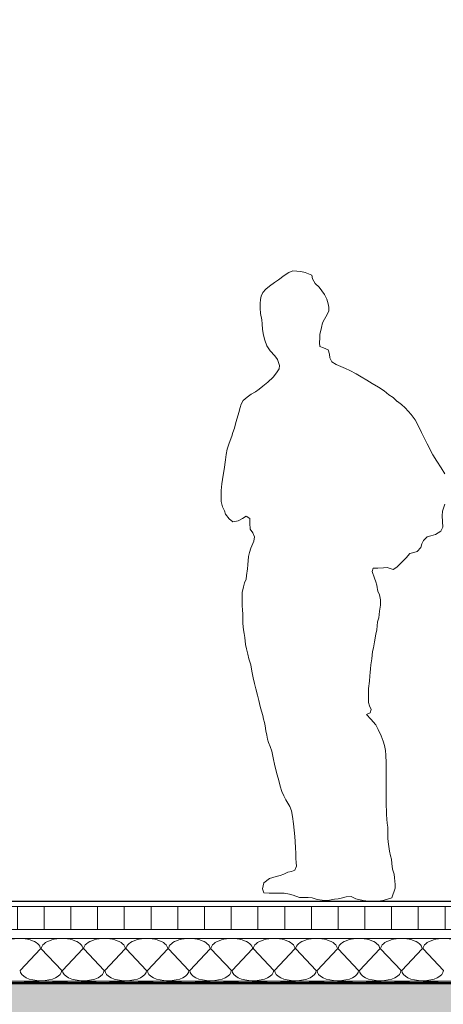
# Model space of a CAD drawing. Header units: metres. Extents: x 1316.5 to 1415.3, y -94.1 to -52.
# Tile 210 of 256: x 1375.4 to 1376.6, y -62.5 to -59.7. Entities that reach past the tile are written whole.
import ezdxf

# ---------------------------------------------------------------- set-up
doc = ezdxf.new("R2010")
doc.units = ezdxf.units.M
doc.header["$PDMODE"] = 65
doc.linetypes.add('AUSGEZOGEN', pattern=[0])
for name, color, linetype, lineweight in [('XR$11$Design', 4, 'AUSGEZOGEN', 13), ('XR$11$Wand', 1, 'AUSGEZOGEN', 50), ('XR$12$Maßlinie 1_50', 7, 'AUSGEZOGEN', 25), ('XR$13$Design', 4, 'AUSGEZOGEN', 13), ('XR$13$Muster', 4, 'AUSGEZOGEN', 13), ('XR$13$Schraffur', 4, 'AUSGEZOGEN', 13), ('XR$13$Wand', 1, 'AUSGEZOGEN', 50)]:
    doc.layers.add(name, color=color, linetype=linetype, lineweight=lineweight)
doc.styles.add('ARIAL', font='arial.ttf')
doc.dimstyles.new('DIMSTYLE_54', dxfattribs={"dimtxt": 0.125, "dimasz": 0.15, "dimexe": 0, "dimexo": 0, "dimgap": 0.0625, "dimtad": 2, "dimrnd": 0.005, "dimzin": 4, "dimdsep": 46, "dimtxsty": 'ARIAL', "dimblk1": 'ALL_ML_KREIS', "dimblk2": 'ALL_ML_KREIS', "dimsah": 1, "dimcen": 0, "dimclrd": 3, "dimclre": 3, "dimclrt": 3, "dimadec": 0, "dimazin": 0, "dimtfac": 1, "dimtdec": 0, "dimtix": 1, "dimtmove": 2, "dimatfit": 3, "dimfxl": 0, "dimtzin": 0, "dimlwd": 0, "dimlwe": 25, "dimarcsym": 0})
doc.dimstyles.new('DIMSTYLE_59', dxfattribs={"dimtxt": 0.175, "dimasz": 0.15, "dimexe": 0, "dimexo": 0, "dimgap": 0.0875, "dimtad": 2, "dimrnd": 0.005, "dimzin": 4, "dimdsep": 46, "dimtxsty": 'ARIAL', "dimblk1": 'ALL_ML_KREIS', "dimblk2": 'ALL_ML_KREIS', "dimsah": 1, "dimcen": 0, "dimclrd": 3, "dimclre": 3, "dimclrt": 3, "dimadec": 0, "dimazin": 0, "dimtfac": 1, "dimtdec": 0, "dimtix": 1, "dimtmove": 2, "dimatfit": 3, "dimfxl": 0, "dimtzin": 0, "dimlwd": 0, "dimlwe": 25, "dimarcsym": 0})

# ---------------------------------------------------------------- blocks, each defined once
blk = doc.blocks.new('MUSTERELEMENT_74')
at = {"layer": 'XR$11$Design', "color": 4, "linetype": 'AUSGEZOGEN', "lineweight": 13, "transparency": 33554687}
for p, q in [((1375.3649, -62.4497), (1375.4449, -62.4497)), ((1375.3649, -62.4547), (1375.4449, -62.4547)), ((1375.4449, -62.4497), (1375.5249, -62.4497)), ((1375.4449, -62.4497), (1375.4449, -62.4547)), ((1375.4449, -62.4497), (1375.4449, -62.4547)), ((1375.4449, -62.4507), (1375.4849, -62.4507)), ((1375.4449, -62.4517), (1375.4849, -62.4517)), ((1375.4449, -62.4527), (1375.4849, -62.4527)), ((1375.4449, -62.4537), (1375.4849, -62.4537)), ((1375.4449, -62.4547), (1375.5249, -62.4547)), ((1375.4849, -62.4497), (1375.4849, -62.4547)), ((1375.5249, -62.4497), (1375.6049, -62.4497)), ((1375.5249, -62.4497), (1375.5249, -62.4547)), ((1375.5249, -62.4497), (1375.5249, -62.4547)), ((1375.5249, -62.4507), (1375.5649, -62.4507)), ((1375.5249, -62.4517), (1375.5649, -62.4517)), ((1375.5249, -62.4527), (1375.5649, -62.4527)), ((1375.5249, -62.4537), (1375.5649, -62.4537)), ((1375.5249, -62.4547), (1375.6049, -62.4547)), ((1375.5649, -62.4497), (1375.5649, -62.4547)), ((1375.6049, -62.4497), (1375.6848, -62.4497)), ((1375.6049, -62.4497), (1375.6049, -62.4547)), ((1375.6049, -62.4497), (1375.6049, -62.4547)), ((1375.6049, -62.4507), (1375.6448, -62.4507)), ((1375.6049, -62.4517), (1375.6448, -62.4517)), ((1375.6049, -62.4527), (1375.6448, -62.4527)), ((1375.6049, -62.4537), (1375.6448, -62.4537)), ((1375.6049, -62.4547), (1375.6848, -62.4547)), ((1375.6448, -62.4497), (1375.6448, -62.4547)), ((1375.6848, -62.4497), (1375.7648, -62.4497)), ((1375.6848, -62.4497), (1375.6848, -62.4547)), ((1375.6848, -62.4497), (1375.6848, -62.4547)), ((1375.6848, -62.4507), (1375.7248, -62.4507)), ((1375.6848, -62.4517), (1375.7248, -62.4517)), ((1375.6848, -62.4527), (1375.7248, -62.4527)), ((1375.6848, -62.4537), (1375.7248, -62.4537)), ((1375.6848, -62.4547), (1375.7648, -62.4547)), ((1375.7248, -62.4497), (1375.7248, -62.4547)), ((1375.7648, -62.4497), (1375.8448, -62.4497)), ((1375.7648, -62.4497), (1375.7648, -62.4547)), ((1375.7648, -62.4497), (1375.7648, -62.4547)), ((1375.7648, -62.4507), (1375.8048, -62.4507)), ((1375.7648, -62.4517), (1375.8048, -62.4517)), ((1375.7648, -62.4527), (1375.8048, -62.4527)), ((1375.7648, -62.4537), (1375.8048, -62.4537)), ((1375.7648, -62.4547), (1375.8448, -62.4547)), ((1375.8048, -62.4497), (1375.8048, -62.4547)), ((1375.8448, -62.4497), (1375.9247, -62.4497)), ((1375.8448, -62.4497), (1375.8448, -62.4547)), ((1375.8448, -62.4497), (1375.8448, -62.4547)), ((1375.8448, -62.4507), (1375.8848, -62.4507)), ((1375.8448, -62.4517), (1375.8848, -62.4517)), ((1375.8448, -62.4527), (1375.8848, -62.4527)), ((1375.8448, -62.4537), (1375.8848, -62.4537)), ((1375.8448, -62.4547), (1375.9247, -62.4547)), ((1375.8848, -62.4497), (1375.8848, -62.4547)), ((1375.9247, -62.4497), (1376.0047, -62.4497)), ((1375.9247, -62.4497), (1375.9247, -62.4547)), ((1375.9247, -62.4497), (1375.9247, -62.4547)), ((1375.9247, -62.4507), (1375.9647, -62.4507)), ((1375.9247, -62.4517), (1375.9647, -62.4517)), ((1375.9247, -62.4527), (1375.9647, -62.4527)), ((1375.9247, -62.4537), (1375.9647, -62.4537)), ((1375.9247, -62.4547), (1376.0047, -62.4547)), ((1375.9647, -62.4497), (1375.9647, -62.4547)), ((1376.0047, -62.4497), (1376.0847, -62.4497)), ((1376.0047, -62.4497), (1376.0047, -62.4547)), ((1376.0047, -62.4497), (1376.0047, -62.4547)), ((1376.0047, -62.4507), (1376.0447, -62.4507)), ((1376.0047, -62.4517), (1376.0447, -62.4517)), ((1376.0047, -62.4527), (1376.0447, -62.4527)), ((1376.0047, -62.4537), (1376.0447, -62.4537)), ((1376.0047, -62.4547), (1376.0847, -62.4547)), ((1376.0447, -62.4497), (1376.0447, -62.4547)), ((1376.0847, -62.4497), (1376.1646, -62.4497)), ((1376.0847, -62.4497), (1376.0847, -62.4547)), ((1376.0847, -62.4497), (1376.0847, -62.4547)), ((1376.0847, -62.4507), (1376.1247, -62.4507)), ((1376.0847, -62.4517), (1376.1247, -62.4517)), ((1376.0847, -62.4527), (1376.1247, -62.4527)), ((1376.0847, -62.4537), (1376.1247, -62.4537)), ((1376.0847, -62.4547), (1376.1646, -62.4547)), ((1376.1247, -62.4497), (1376.1247, -62.4547)), ((1376.1646, -62.4497), (1376.2446, -62.4497)), ((1376.1646, -62.4497), (1376.1646, -62.4547)), ((1376.1646, -62.4497), (1376.1646, -62.4547)), ((1376.1646, -62.4507), (1376.2046, -62.4507)), ((1376.1646, -62.4517), (1376.2046, -62.4517)), ((1376.1646, -62.4527), (1376.2046, -62.4527)), ((1376.1646, -62.4537), (1376.2046, -62.4537)), ((1376.1646, -62.4547), (1376.2446, -62.4547)), ((1376.2046, -62.4497), (1376.2046, -62.4547)), ((1376.2446, -62.4497), (1376.3246, -62.4497)), ((1376.2446, -62.4497), (1376.2446, -62.4547)), ((1376.2446, -62.4497), (1376.2446, -62.4547)), ((1376.2446, -62.4507), (1376.2846, -62.4507)), ((1376.2446, -62.4517), (1376.2846, -62.4517)), ((1376.2446, -62.4527), (1376.2846, -62.4527)), ((1376.2446, -62.4537), (1376.2846, -62.4537)), ((1376.2446, -62.4547), (1376.3246, -62.4547)), ((1376.2846, -62.4497), (1376.2846, -62.4547)), ((1376.3246, -62.4497), (1376.4046, -62.4497)), ((1376.3246, -62.4497), (1376.3246, -62.4547)), ((1376.3246, -62.4497), (1376.3246, -62.4547)), ((1376.3246, -62.4507), (1376.3646, -62.4507)), ((1376.3246, -62.4517), (1376.3646, -62.4517)), ((1376.3246, -62.4527), (1376.3646, -62.4527)), ((1376.3246, -62.4537), (1376.3646, -62.4537)), ((1376.3246, -62.4547), (1376.4046, -62.4547)), ((1376.3646, -62.4497), (1376.3646, -62.4547)), ((1376.4046, -62.4497), (1376.4845, -62.4497)), ((1376.4046, -62.4497), (1376.4046, -62.4547)), ((1376.4046, -62.4497), (1376.4046, -62.4547)), ((1376.4046, -62.4507), (1376.4445, -62.4507)), ((1376.4046, -62.4517), (1376.4445, -62.4517)), ((1376.4046, -62.4527), (1376.4445, -62.4527)), ((1376.4046, -62.4537), (1376.4445, -62.4537)), ((1376.4046, -62.4547), (1376.4845, -62.4547)), ((1376.4445, -62.4497), (1376.4445, -62.4547)), ((1376.4845, -62.4497), (1376.5645, -62.4497)), ((1376.4845, -62.4497), (1376.4845, -62.4547)), ((1376.4845, -62.4497), (1376.4845, -62.4547)), ((1376.4845, -62.4507), (1376.5245, -62.4507)), ((1376.4845, -62.4517), (1376.5245, -62.4517)), ((1376.4845, -62.4527), (1376.5245, -62.4527)), ((1376.4845, -62.4537), (1376.5245, -62.4537)), ((1376.4845, -62.4547), (1376.5645, -62.4547)), ((1376.5245, -62.4497), (1376.5245, -62.4547)), ((1376.5645, -62.4497), (1376.6445, -62.4497)), ((1376.5645, -62.4497), (1376.5645, -62.4547)), ((1376.5645, -62.4497), (1376.5645, -62.4547)), ((1376.5645, -62.4507), (1376.6045, -62.4507)), ((1376.5645, -62.4517), (1376.6045, -62.4517)), ((1376.5645, -62.4527), (1376.6045, -62.4527)), ((1376.5645, -62.4537), (1376.6045, -62.4537)), ((1376.5645, -62.4547), (1376.6445, -62.4547)), ((1376.6045, -62.4497), (1376.6045, -62.4547))]:
    blk.add_line(p, q, dxfattribs=at)
blk = doc.blocks.new('ALL_ML_KREIS')
at = {"color": 0, "linetype": 'ByBlock', "lineweight": -2}
for p, q in [((0, -0.5), (0, 0.5)), ((-1, 0), (0.5, 0))]:
    blk.add_line(p, q, dxfattribs=at)
blk.add_circle((0, 0), 0.15, dxfattribs=at)
blk = doc.blocks.new('*D765')
at = {"layer": 'DEFPOINTS', "color": 3, "linetype": 'AUSGEZOGEN', "lineweight": 25, "transparency": 33554687}
for p in [(1361.1501, -55.5733), (1388.4801, -60.4577), (1361.1501, -64.661)]:
    blk.add_point(p, dxfattribs=at)
at = {"layer": 'XR$12$Maßlinie 1_50', "color": 3, "linetype": 'AUSGEZOGEN', "lineweight": -2, "transparency": 33554687}
for p, q in [((1361.1501, -64.361), (1361.1501, -64.661)), ((1388.4801, -64.361), (1388.4801, -64.661)), ((1361.1501, -64.661), (1388.4801, -64.661))]:
    blk.add_line(p, q, dxfattribs=at)
at = {"layer": 'XR$12$Maßlinie 1_50', "color": 3, "linetype": 'AUSGEZOGEN', "lineweight": 25, "transparency": 33554687, "xscale": 0.15, "yscale": 0.15, "zscale": 0.15, "rotation": 180}
blk.add_blockref('ALL_ML_KREIS', (1361.1501, -64.661), dxfattribs=at)
at = {"layer": 'XR$12$Maßlinie 1_50', "color": 3, "linetype": 'AUSGEZOGEN', "lineweight": 25, "transparency": 33554687, "xscale": 0.15, "yscale": 0.15, "zscale": 0.15}
blk.add_blockref('ALL_ML_KREIS', (1388.4801, -64.661), dxfattribs=at)
at = {"layer": 'XR$12$Maßlinie 1_50', "color": 3, "linetype": 'AUSGEZOGEN', "lineweight": 25, "transparency": 33554687, "insert": (1374.8194, -64.5463), "char_height": 0.125, "width": 0.625, "attachment_point": 5, "style": 'ARIAL'}
blk.add_mtext('\\A1;{\\A1;{27.33\\H0.082500;\\S^ ;}}', dxfattribs=at)
blk = doc.blocks.new('*D779')
at = {"layer": 'DEFPOINTS', "color": 3, "linetype": 'AUSGEZOGEN', "lineweight": 25, "transparency": 33554687}
for p in [(1377.9901, -58.286), (1373.2301, -58.6371), (1373.2301, -64.0607)]:
    blk.add_point(p, dxfattribs=at)
at = {"layer": 'XR$12$Maßlinie 1_50', "color": 3, "linetype": 'AUSGEZOGEN', "lineweight": -2, "transparency": 33554687}
for p, q in [((1373.2301, -63.7607), (1373.2301, -64.0607)), ((1377.9901, -63.7607), (1377.9901, -64.0607)), ((1373.2301, -64.0607), (1377.9901, -64.0607))]:
    blk.add_line(p, q, dxfattribs=at)
at = {"layer": 'XR$12$Maßlinie 1_50', "color": 3, "linetype": 'AUSGEZOGEN', "lineweight": 25, "transparency": 33554687, "xscale": 0.15, "yscale": 0.15, "zscale": 0.15, "rotation": 180}
blk.add_blockref('ALL_ML_KREIS', (1373.2301, -64.0607), dxfattribs=at)
at = {"layer": 'XR$12$Maßlinie 1_50', "color": 3, "linetype": 'AUSGEZOGEN', "lineweight": 25, "transparency": 33554687, "xscale": 0.15, "yscale": 0.15, "zscale": 0.15}
blk.add_blockref('ALL_ML_KREIS', (1377.9901, -64.0607), dxfattribs=at)
at = {"layer": 'XR$12$Maßlinie 1_50', "color": 3, "linetype": 'AUSGEZOGEN', "lineweight": 25, "transparency": 33554687, "insert": (1375.6192, -63.9461), "char_height": 0.125, "width": 0.5, "attachment_point": 5, "style": 'ARIAL'}
blk.add_mtext('\\A1;{\\A1;{4.76\\H0.082500;\\S^ ;}}', dxfattribs=at)
blk = doc.blocks.new('*D795')
at = {"layer": 'DEFPOINTS', "color": 3, "linetype": 'AUSGEZOGEN', "lineweight": 25, "transparency": 33554687}
for p in [(1388.4801, -59.7858), (1342.7701, -60.2158), (1342.7701, -65.2751)]:
    blk.add_point(p, dxfattribs=at)
at = {"layer": 'XR$12$Maßlinie 1_50', "color": 3, "linetype": 'AUSGEZOGEN', "lineweight": -2, "transparency": 33554687}
for p, q in [((1342.7701, -64.9751), (1342.7701, -65.2751)), ((1388.4801, -64.9751), (1388.4801, -65.2751)), ((1342.7701, -65.2751), (1388.4801, -65.2751))]:
    blk.add_line(p, q, dxfattribs=at)
at = {"layer": 'XR$12$Maßlinie 1_50', "color": 3, "linetype": 'AUSGEZOGEN', "lineweight": 25, "transparency": 33554687, "xscale": 0.15, "yscale": 0.15, "zscale": 0.15, "rotation": 180}
blk.add_blockref('ALL_ML_KREIS', (1342.7701, -65.2751), dxfattribs=at)
at = {"layer": 'XR$12$Maßlinie 1_50', "color": 3, "linetype": 'AUSGEZOGEN', "lineweight": 25, "transparency": 33554687, "xscale": 0.15, "yscale": 0.15, "zscale": 0.15}
blk.add_blockref('ALL_ML_KREIS', (1388.4801, -65.2751), dxfattribs=at)
at = {"layer": 'XR$12$Maßlinie 1_50', "color": 3, "linetype": 'AUSGEZOGEN', "lineweight": 25, "transparency": 33554687, "insert": (1365.6454, -65.1346), "char_height": 0.175, "width": 0.875, "attachment_point": 5, "style": 'ARIAL'}
blk.add_mtext('\\A1;{\\fArial|i0|b1;\\A1;{45.71\\H0.115500;\\S^ ;}}', dxfattribs=at)
blk = doc.blocks.new('MUSTERELEMENT_92')
at = {"layer": 'XR$13$Design', "color": 4, "linetype": 'AUSGEZOGEN', "lineweight": 13, "transparency": 33554687}
for p, q in [((1375.4328, -62.4194), (1375.49, -62.3594)), ((1375.4923, -62.3594), (1375.5495, -62.4194)), ((1375.5518, -62.4194), (1375.609, -62.3594)), ((1375.6113, -62.3594), (1375.6685, -62.4194)), ((1375.6708, -62.4194), (1375.728, -62.3594)), ((1375.7303, -62.3594), (1375.7875, -62.4194)), ((1375.7898, -62.4194), (1375.847, -62.3594)), ((1375.8493, -62.3594), (1375.9065, -62.4194)), ((1375.9088, -62.4194), (1375.966, -62.3594)), ((1375.9683, -62.3594), (1376.0255, -62.4194)), ((1376.0278, -62.4194), (1376.085, -62.3594)), ((1376.0873, -62.3594), (1376.1445, -62.4194)), ((1376.1468, -62.4194), (1376.204, -62.3594)), ((1376.2063, -62.3594), (1376.2635, -62.4194)), ((1376.2658, -62.4194), (1376.323, -62.3594)), ((1376.3253, -62.3594), (1376.3825, -62.4194)), ((1376.3848, -62.4194), (1376.442, -62.3594)), ((1376.4443, -62.3594), (1376.5015, -62.4194)), ((1376.5038, -62.4194), (1376.561, -62.3594)), ((1376.5633, -62.3594), (1376.6205, -62.4194))]:
    blk.add_line(p, q, dxfattribs=at)
for centre, start_param, end_param in [((1375.4316, -62.3594), 0, 3.141593), ((1375.5506, -62.3594), 0, 3.141593), ((1375.6696, -62.3594), 0, 3.141593), ((1375.7886, -62.3594), 0, 3.141593), ((1375.9076, -62.3594), 0, 3.141593), ((1376.0266, -62.3594), 0, 3.141593), ((1376.1456, -62.3594), 0, 3.141593), ((1376.2646, -62.3594), 0, 3.141593), ((1376.3836, -62.3594), 0, 3.141593), ((1376.5026, -62.3594), 0, 3.141593), ((1376.6216, -62.3594), 0, 3.141593), ((1375.4911, -62.4194), 3.141593, 4.712389), ((1375.4911, -62.4194), 4.712389, 6.283185), ((1375.6101, -62.4194), 3.141593, 4.712389), ((1375.6101, -62.4194), 4.712389, 6.283185), ((1375.7291, -62.4194), 3.141593, 4.712389), ((1375.7291, -62.4194), 4.712389, 6.283185), ((1375.8481, -62.4194), 3.141593, 4.712389), ((1375.8481, -62.4194), 4.712389, 6.283185), ((1375.9671, -62.4194), 3.141593, 4.712389), ((1375.9671, -62.4194), 4.712389, 6.283185), ((1376.0861, -62.4194), 3.141593, 4.712389), ((1376.0861, -62.4194), 4.712389, 6.283185), ((1376.2051, -62.4194), 3.141593, 4.712389), ((1376.2051, -62.4194), 4.712389, 6.283185), ((1376.3241, -62.4194), 3.141593, 4.712389), ((1376.3241, -62.4194), 4.712389, 6.283185), ((1376.4431, -62.4194), 3.141593, 4.712389), ((1376.4431, -62.4194), 4.712389, 6.283185), ((1376.5621, -62.4194), 3.141593, 4.712389), ((1376.5621, -62.4194), 4.712389, 6.283185)]:
    blk.add_ellipse(centre, major_axis=(0.0583, 0), ratio=0.504202, start_param=start_param, end_param=end_param, dxfattribs=at)

msp = doc.modelspace()

# ---------------------------------------------------------------- hatches: boundary and pattern name
at = {"layer": 'XR$13$Muster', "linetype": 'AUSGEZOGEN', "lineweight": 13, "transparency": 33554687}
h = msp.add_hatch(dxfattribs=at)
h.set_pattern_fill('MUSTER', color=3, scale=0.09, angle=315, style=0, pattern_type=2)
h.set_pattern_definition([(315, (0.25456, -6e-17), (0.1272792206, -3e-17), [0.09, -0.09]), (45, (0.25456, -6e-17), (3e-17, 0.1272792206), [0.09, -0.09])])
h.paths.add_polyline_path([(1387.9801, -63.1051), (1388.4801, -63.1051), (1388.4801, -62.4551), (1361.1501, -62.4551), (1361.1501, -63.2251), (1361.7401, -63.2251), (1361.7401, -62.7051), (1387.9801, -62.7051)], flags=0)
at = {"layer": 'XR$13$Schraffur', "linetype": 'AUSGEZOGEN', "lineweight": 13, "transparency": 33554687}
h = msp.add_hatch(dxfattribs=at)
h.set_pattern_fill('SCHRAFFUR_1', color=4, scale=0.05, style=0, pattern_type=2)
h.set_pattern_definition([(90, (0, 0), (-0.15, 9e-18), []), (90, (-0.075, 9e-18), (-0.15, 9e-18), [])])
h.paths.add_polyline_path([(1373.2301, -62.2401), (1373.2301, -62.3051), (1377.9901, -62.3051), (1377.9901, -62.2401)], flags=0)

# ---------------------------------------------------------------- linework, layer by layer
at = {"layer": 'XR$11$Design', "color": 3, "linetype": 'AUSGEZOGEN', "lineweight": 25, "transparency": 33554687}
msp.add_line((1373.2301, -62.2251), (1377.9901, -62.2251), dxfattribs=at)
at = {"layer": 'XR$11$Design', "color": 3, "linetype": 'AUSGEZOGEN', "lineweight": 13, "transparency": 33554687}
for p, q in [((1373.2301, -62.2401), (1377.9901, -62.2401)), ((1373.2301, -62.3301), (1377.9901, -62.3301)), ((1361.1501, -62.4501), (1388.4801, -62.4501))]:
    msp.add_line(p, q, dxfattribs=at)
at = {"layer": 'XR$11$Design', "color": 3, "lineweight": 13, "transparency": 33554687}
msp.add_lwpolyline([(1376.6241, -61.0249), (1376.6138, -61.0084), (1376.6021, -60.9892), (1376.5904, -60.9721), (1376.5856, -60.9611), (1376.5801, -60.9508), (1376.5753, -60.9412), (1376.5671, -60.9261), (1376.5589, -60.9089), (1376.5506, -60.8918), (1376.5417, -60.8733), (1376.53, -60.8582), (1376.5129, -60.8403), (1376.5033, -60.8307), (1376.4916, -60.8225), (1376.4909, -60.8218), (1376.4793, -60.8108), (1376.4676, -60.8033), (1376.4546, -60.7923), (1376.4388, -60.782), (1376.4209, -60.7717), (1376.4059, -60.7621), (1376.3901, -60.7532), (1376.3757, -60.7443), (1376.3578, -60.7346), (1376.3455, -60.7292), (1376.3324, -60.7237), (1376.3194, -60.7182), (1376.307, -60.7106), (1376.3015, -60.6997), (1376.3009, -60.6894), (1376.2967, -60.677), (1376.2844, -60.6715), (1376.2741, -60.6674), (1376.2727, -60.6578), (1376.2741, -60.6434), (1376.2741, -60.6338), (1376.2782, -60.6146), (1376.2816, -60.6008), (1376.2864, -60.5905), (1376.294, -60.5775), (1376.2988, -60.5679), (1376.2988, -60.5576), (1376.2967, -60.548), (1376.2933, -60.535), (1376.2864, -60.5212), (1376.2796, -60.5109), (1376.272, -60.5013), (1376.2611, -60.4904), (1376.2528, -60.478), (1376.2514, -60.467), (1376.2514, -60.467), (1376.2329, -60.4602), (1376.2206, -60.4567), (1376.2096, -60.4561), (1376.1979, -60.4554), (1376.187, -60.4595), (1376.1739, -60.4684), (1376.1581, -60.4801), (1376.1465, -60.4876), (1376.1327, -60.4979), (1376.1218, -60.5068), (1376.1142, -60.5164), (1376.1094, -60.526), (1376.1074, -60.5356), (1376.1067, -60.5466), (1376.1067, -60.5597), (1376.1074, -60.5754), (1376.1108, -60.5926), (1376.1115, -60.6036), (1376.1128, -60.6201), (1376.1156, -60.6358), (1376.119, -60.6502), (1376.1252, -60.666), (1376.1341, -60.6797), (1376.1478, -60.6942), (1376.1547, -60.7045), (1376.1602, -60.7209), (1376.1595, -60.7305), (1376.1526, -60.7415), (1376.143, -60.7539), (1376.1279, -60.7676), (1376.1142, -60.7792), (1376.1032, -60.7875), (1376.0929, -60.795), (1376.0813, -60.8019), (1376.0703, -60.8101), (1376.0586, -60.819), (1376.0531, -60.8293), (1376.0504, -60.8389), (1376.0463, -60.8534), (1376.0422, -60.8685), (1376.038, -60.8815), (1376.0339, -60.8973), (1376.0298, -60.9089), (1376.0264, -60.9199), (1376.0195, -60.9391), (1376.014, -60.9563), (1376.0113, -60.9707), (1376.0092, -60.9858), (1376.0051, -61.0132), (1376.0024, -61.029), (1375.9989, -61.053), (1375.9969, -61.0716), (1375.9969, -61.0908), (1375.9969, -61.1031), (1376.001, -61.1175), (1376.0058, -61.1292), (1376.0092, -61.1388), (1376.0195, -61.1512), (1376.0298, -61.1601), (1376.0442, -61.1573), (1376.0566, -61.1505), (1376.0669, -61.1443), (1376.0772, -61.1505), (1376.0778, -61.1635), (1376.0785, -61.1807), (1376.0854, -61.191), (1376.0902, -61.2019), (1376.0881, -61.2143), (1376.0799, -61.2335), (1376.0765, -61.2465), (1376.0737, -61.2575), (1376.0717, -61.2809), (1376.071, -61.2918), (1376.0682, -61.3111), (1376.0669, -61.3207), (1376.0627, -61.3316), (1376.0593, -61.3426), (1376.0559, -61.3584), (1376.0559, -61.3707), (1376.0559, -61.3804), (1376.0559, -61.3968), (1376.0566, -61.4064), (1376.0573, -61.4202), (1376.0579, -61.4353), (1376.0579, -61.4455), (1376.06, -61.4634), (1376.0614, -61.4737), (1376.0634, -61.4847), (1376.0655, -61.5046), (1376.0676, -61.5169), (1376.0717, -61.5313), (1376.0744, -61.5444), (1376.0799, -61.5615), (1376.0826, -61.5794), (1376.0868, -61.5979), (1376.0902, -61.6143), (1376.0943, -61.6294), (1376.0991, -61.6466), (1376.1025, -61.6617), (1376.1067, -61.6789), (1376.1101, -61.6919), (1376.1135, -61.7042), (1376.1156, -61.7138), (1376.1183, -61.7235), (1376.1204, -61.7331), (1376.1224, -61.7468), (1376.1252, -61.7591), (1376.1266, -61.7701), (1376.13, -61.7797), (1376.1341, -61.7907), (1376.1389, -61.8037), (1376.143, -61.8223), (1376.1478, -61.8456), (1376.1506, -61.8559), (1376.1533, -61.8676), (1376.1568, -61.8799), (1376.1595, -61.8902), (1376.1629, -61.9026), (1376.1671, -61.917), (1376.1725, -61.9293), (1376.178, -61.9403), (1376.1897, -61.9595), (1376.1938, -61.9719), (1376.1966, -61.987), (1376.2, -62.0082), (1376.202, -62.0261), (1376.2034, -62.0432), (1376.2048, -62.0576), (1376.2055, -62.0755), (1376.2062, -62.0906), (1376.2062, -62.1057), (1376.2069, -62.1166), (1376.2082, -62.1269), (1376.2034, -62.1379), (1376.1938, -62.142), (1376.1842, -62.1441), (1376.1732, -62.1496), (1376.1629, -62.153), (1376.1513, -62.1558), (1376.1327, -62.1619), (1376.117, -62.1736), (1376.1128, -62.1908), (1376.1163, -62.2017), (1376.1314, -62.2031), (1376.1424, -62.2031), (1376.1581, -62.2031), (1376.1739, -62.2031), (1376.189, -62.2052), (1376.1986, -62.2086), (1376.2171, -62.2148), (1376.2281, -62.2148), (1376.2412, -62.2148), (1376.2521, -62.2155), (1376.2666, -62.2203), (1376.2803, -62.2223), (1376.2961, -62.223), (1376.3153, -62.2196), (1376.3249, -62.2189), (1376.3372, -62.2161), (1376.3475, -62.2134), (1376.3612, -62.212), (1376.375, -62.2182), (1376.3956, -62.2237), (1376.41, -62.2251), (1376.4257, -62.2251), (1376.4374, -62.2251), (1376.4504, -62.223), (1376.4607, -62.2203), (1376.4758, -62.2161), (1376.4854, -62.1887), (1376.4854, -62.1784), (1376.4841, -62.1688), (1376.4834, -62.1592), (1376.482, -62.1489), (1376.4779, -62.1352), (1376.4758, -62.1194), (1376.4752, -62.1077), (1376.4724, -62.0981), (1376.469, -62.0851), (1376.4669, -62.072), (1376.4655, -62.0583), (1376.4649, -62.0487), (1376.4649, -62.0309), (1376.4642, -62.0178), (1376.4628, -62.0062), (1376.4614, -61.9952), (1376.4607, -61.9822), (1376.4607, -61.9712), (1376.4601, -61.9568), (1376.4601, -61.9389), (1376.4601, -61.9293), (1376.4601, -61.9142), (1376.4601, -61.8977), (1376.4601, -61.8854), (1376.4601, -61.8751), (1376.4601, -61.8634), (1376.4601, -61.8504), (1376.4601, -61.8367), (1376.4587, -61.8154), (1376.458, -61.8024), (1376.4553, -61.788), (1376.4518, -61.7756), (1376.4463, -61.7605), (1376.4374, -61.7434), (1376.4306, -61.7303), (1376.4168, -61.7145), (1376.4045, -61.7008), (1376.4148, -61.6967), (1376.4175, -61.6871), (1376.4134, -61.6768), (1376.41, -61.6672), (1376.41, -61.6562), (1376.41, -61.6391), (1376.41, -61.6281), (1376.4127, -61.6075), (1376.4141, -61.5924), (1376.4148, -61.5828), (1376.4161, -61.5725), (1376.4168, -61.5615), (1376.4196, -61.545), (1376.4209, -61.5347), (1376.4216, -61.5245), (1376.4244, -61.5135), (1376.4271, -61.497), (1376.4312, -61.4757), (1376.4333, -61.4634), (1376.4347, -61.4524), (1376.436, -61.4407), (1376.4395, -61.4291), (1376.4415, -61.4105), (1376.4436, -61.3941), (1376.4443, -61.379), (1376.4415, -61.3653), (1376.4367, -61.355), (1376.4354, -61.3502), (1376.4343, -61.344), (1376.4333, -61.3378), (1376.4306, -61.3282), (1376.4271, -61.3179), (1376.4203, -61.2994), (1376.423, -61.2898), (1376.4367, -61.2898), (1376.4525, -61.2891), (1376.4628, -61.2884), (1376.4793, -61.2939), (1376.4896, -61.287), (1376.5047, -61.2719), (1376.5163, -61.261), (1376.5266, -61.2493), (1376.5376, -61.2459), (1376.5472, -61.2431), (1376.5568, -61.2321), (1376.5602, -61.2218), (1376.5644, -61.2122), (1376.5746, -61.2019), (1376.5849, -61.1992), (1376.598, -61.1951), (1376.6131, -61.1862), (1376.6193, -61.1745), (1376.6179, -61.1587), (1376.6172, -61.1436), (1376.6179, -61.1299), (1376.6241, -61.11)], dxfattribs=at)
at = {"layer": 'XR$11$Wand', "color": 1, "linetype": 'AUSGEZOGEN', "lineweight": 50, "transparency": 33554687}
msp.add_line((1361.1501, -62.4551), (1388.4801, -62.4551), dxfattribs=at)
at = {"layer": 'XR$13$Wand', "color": 4, "linetype": 'AUSGEZOGEN', "lineweight": 13, "transparency": 33554687}
msp.add_line((1373.2301, -62.3051), (1377.9901, -62.3051), dxfattribs=at)

# ---------------------------------------------------------------- block references
at = {"layer": 'XR$11$Design', "color": 4, "linetype": 'AUSGEZOGEN', "lineweight": 13, "transparency": 33554687}
msp.add_blockref('MUSTERELEMENT_74', (0, 0), dxfattribs=at)
at = {"layer": 'XR$13$Design', "color": 4, "linetype": 'AUSGEZOGEN', "lineweight": 13, "transparency": 33554687}
msp.add_blockref('MUSTERELEMENT_92', (0, 0), dxfattribs=at)

# ---------------------------------------------------------------- dimensions: what is measured, and where the dimension line sits
at = {"layer": 'XR$12$Maßlinie 1_50', "color": 3, "linetype": 'AUSGEZOGEN', "lineweight": 25, "transparency": 33554687}
for base, p1, p2, dimstyle, picture, middle in [((1388.4801, -64.661), (1361.1501, -64.361), (1388.4801, -64.361), 'DIMSTYLE_54', '*D765', (1374.8194, -64.5463)), ((1377.9901, -64.0607), (1373.2301, -63.7607), (1377.9901, -63.7607), 'DIMSTYLE_54', '*D779', (1375.6192, -63.9461)), ((1388.4801, -65.2751), (1342.7701, -64.9751), (1388.4801, -64.9751), 'DIMSTYLE_59', '*D795', (1365.6454, -65.1346))]:
    dim = msp.add_linear_dim(base=base, p1=p1, p2=p2, dimstyle=dimstyle, override={"dimpost": '<>', "dimclrd": 3, "dimclre": 3, "dimclrt": 3, "dimlwd": 0, "dimlwe": 25}, dxfattribs=at)
    dim.commit()
    dim.dimension.update_dxf_attribs({"geometry": picture, "text_midpoint": middle, "dimtype": 160})

doc.saveas('drawing.dxf')
